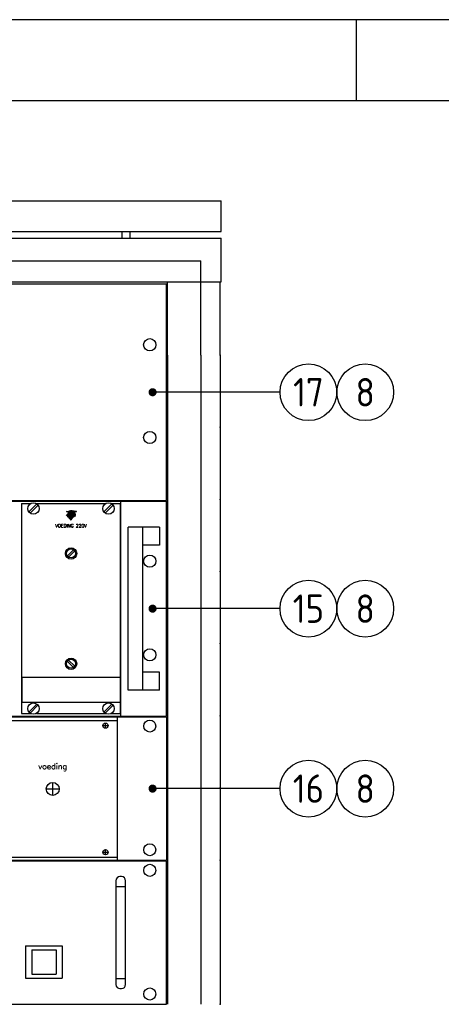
# Model space of a CAD drawing. Extents: x 0 to 599, y 0 to 420.
# Tile 7 of 10: x 170 to 222, y 299 to 420. Entities that reach past the tile are written whole.
import ezdxf
from ezdxf.enums import TextEntityAlignment as Align

# ---------------------------------------------------------------- set-up
doc = ezdxf.new("R2010")
doc.units = 0
doc.header["$MEASUREMENT"] = 0
doc.linetypes.add('HART', pattern=[11.25, 7.5, -1.25, 1.25, -1.25])
doc.layers.get('0').update_dxf_attribs({"linetype": 'CONTINUOUS'})
for name, color, linetype in [('L018', 7, 'CONTINUOUS'), ('L025', 4, 'CONTINUOUS'), ('L035', 2, 'CONTINUOUS'), ('L070', 1, 'CONTINUOUS'), ('T018', 7, 'CONTINUOUS'), ('T025', 4, 'CONTINUOUS'), ('T035', 2, 'CONTINUOUS'), ('T050', 6, 'CONTINUOUS')]:
    doc.layers.add(name, color=color, linetype=linetype)
doc.styles.add('ISO', font='ISO.SHX')
doc.styles.add('ROMAND', font='ROMAND.shx')
doc.styles.get("Standard").update_dxf_attribs({"font": 'SIMPLEX'})

# ---------------------------------------------------------------- blocks, each defined once
blk = doc.blocks.new('RWS-A2')
at = {"layer": 'L025'}
for p, q in [((594, 420), (0, 420)), ((212, 410), (212, 420))]:
    blk.add_line(p, q, dxfattribs=at)
at = {"layer": 'L070'}
blk.add_line((584, 410), (20, 410), dxfattribs=at)
at = {"layer": 'T025', "style": 'ISO'}
for tag, p in [('SCHAAL', (537, 51)), ('DAT', (569, 46)), ('GEC', (537, 41)), ('DAT', (569, 41)), ('GEZ', (537, 36)), ('DAT', (569, 36))]:
    blk.add_attdef(tag, p, '', height=2.5, dxfattribs=at)
for tag, p in [('A', (549, 32.5)), ('B', (559, 32.5)), ('C', (569, 32.5)), ('D', (579, 32.5)), ('A', (549, 27.5)), ('B', (559, 27.5)), ('C', (569, 27.5)), ('D', (579, 27.5)), ('2', (534, 22.5)), ('1', (574, 22.5))]:
    blk.add_attdef(tag, text='', height=2.5, dxfattribs=at).set_placement(p, align=Align.MIDDLE)
blk.add_attdef('*', (588, 26), '', height=2.5, rotation=90, dxfattribs=at)
blk.add_attdef('100', text='', height=2.5, dxfattribs=at).set_placement((560.5, 21), align=Align.RIGHT)
at = {"layer": 'T035', "style": 'ISO'}
for p in [(409, 37.5), (409, 30)]:
    blk.add_attdef('*', p, '', height=3.5, dxfattribs=at)
at = {"layer": 'T035'}
blk.add_attdef('*', (532.5, 12.5), '', height=3.5, dxfattribs=at)
at = {"layer": 'T050', "style": 'ISO'}
for tag, p in [('*', (409, 45)), ('95.001', (541.5, 12.5)), ('00003', (565, 12.5))]:
    blk.add_attdef(tag, p, '', height=5, dxfattribs=at)
blk = doc.blocks.new('*X9')
at = {"color": 0}
for p, q in [((119.3, 17.4), (119.6, 17.7)), ((119.4, 17.3), (120, 17.9)), ((119.5, 22.2), (119.5, 22.2)), ((119.5, 17.1), (120.6, 18.3)), ((119.5, 17.2), (120.4, 18.1)), ((119.6, 22.2), (119.6, 22.2)), ((119.6, 17.1), (120.9, 18.4)), ((119.7, 22.1), (119.8, 22.2)), ((119.7, 16.9), (121.4, 18.6)), ((119.7, 17), (121.2, 18.5)), ((119.8, 22.1), (119.9, 22.2)), ((119.8, 16.9), (121.6, 18.7)), ((119.9, 22), (120.1, 22.2)), ((119.9, 16.7), (121.9, 18.7)), ((119.9, 16.8), (121.8, 18.7)), ((120, 22), (120.2, 22.2)), ((120, 16.6), (121.5, 18.1)), ((120.1, 22), (120.4, 22.2)), ((120.1, 16.6), (121.5, 17.9)), ((120.2, 21.9), (120.5, 22.2)), ((120.2, 16.4), (121.7, 17.9)), ((120.2, 16.5), (121.6, 17.9)), ((120.3, 21.9), (120.7, 22.2)), ((120.3, 16.3), (121.9, 18)), ((120.4, 21.8), (120.8, 22.3)), ((120.4, 16.3), (121.4, 17.3)), ((120.4, 16.2), (121.4, 17.2)), ((120.5, 21.8), (121, 22.3)), ((120.5, 16.1), (121.5, 17.1)), ((120.6, 21.8), (121.1, 22.3)), ((120.6, 16), (121.8, 17.1)), ((120.6, 16.1), (121.6, 17.1)), ((120.7, 21.7), (121.2, 22.2)), ((120.7, 15.9), (121.9, 17.1)), ((120.8, 21.7), (121.3, 22.2)), ((120.8, 15.8), (121.4, 16.5)), ((120.8, 15.8), (121.4, 16.3)), ((120.9, 21.6), (121.4, 22.2)), ((120.9, 15.7), (121.4, 16.2)), ((121, 21.6), (121.5, 22.1)), ((121, 15.5), (121.7, 16.2)), ((121, 15.6), (121.6, 16.2)), ((121.1, 21.6), (121.7, 22.1)), ((121.1, 15.5), (121.9, 16.2)), ((121.2, 21.5), (121.8, 22.1)), ((121.2, 15.4), (122, 16.3)), ((121.3, 21.5), (121.9, 22)), ((121.3, 15.3), (122.4, 16.3)), ((121.3, 15.3), (122.2, 16.3)), ((121.4, 21.4), (122, 22)), ((121.4, 17.4), (122.1, 18)), ((121.4, 16.5), (122.1, 17.2)), ((121.4, 15.2), (122.5, 16.3)), ((121.5, 21.4), (122.1, 22)), ((121.5, 19.6), (121.9, 19.9)), ((121.5, 19.7), (121.7, 19.9)), ((121.5, 18.8), (122, 19.3)), ((121.5, 19), (121.9, 19.3)), ((121.5, 19.1), (121.7, 19.3)), ((121.5, 19.3), (121.6, 19.3)), ((121.5, 18.1), (122.1, 18.7)), ((121.5, 15), (122.9, 16.4)), ((121.5, 15.1), (122.7, 16.4)), ((121.6, 21.3), (122.2, 21.9)), ((121.6, 19.5), (122.1, 19.9)), ((121.6, 19.9), (121.6, 19.9)), ((121.6, 17.4), (122.2, 18)), ((121.6, 16.5), (122.3, 17.2)), ((121.6, 15), (123.1, 16.5)), ((121.7, 21.3), (122.3, 21.9)), ((121.7, 19.5), (122.2, 20)), ((121.7, 18.9), (122.2, 19.4)), ((121.7, 18.2), (122.2, 18.7)), ((121.7, 17.4), (122.4, 18)), ((121.7, 16.5), (122.4, 17.2)), ((121.7, 14.8), (123.5, 16.6)), ((121.7, 14.9), (123.3, 16.5)), ((121.8, 21.3), (122.4, 21.8)), ((121.8, 18.9), (122.4, 19.4)), ((121.8, 18.2), (122.4, 18.8)), ((121.8, 14.7), (123.7, 16.6)), ((121.9, 21.2), (122.5, 21.8)), ((121.9, 19.5), (122.4, 20)), ((121.9, 17.4), (122.6, 18.1)), ((121.9, 16.5), (122.6, 17.2)), ((121.9, 14.6), (124.2, 16.8)), ((121.9, 14.7), (123.9, 16.7)), ((122, 21.2), (122.6, 21.8)), ((122, 18.9), (122.5, 19.4)), ((122, 18.2), (122.6, 18.8)), ((122, 16.5), (122.8, 17.3)), ((122, 14.5), (124.4, 17)), ((122.1, 21.1), (122.7, 21.7)), ((122.1, 19.5), (122.6, 20)), ((122.1, 18.9), (122.7, 19.5)), ((122.1, 17.4), (122.7, 18.1)), ((122.1, 14.4), (125, 17.3)), ((122.1, 14.5), (124.7, 17.1)), ((122.2, 21.1), (122.8, 21.7)), ((122.2, 19.6), (122.8, 20.1)), ((122.2, 18.2), (122.8, 18.8)), ((122.2, 17.4), (122.9, 18.1)), ((122.2, 14.3), (125.4, 17.5)), ((122.2, 16.5), (123, 17.3)), ((122.3, 21.1), (122.9, 21.7)), ((122.3, 18.9), (122.9, 19.6)), ((122.3, 18.2), (123, 18.9)), ((122.3, 14.2), (126.3, 18.1)), ((122.3, 14.2), (125.8, 17.7)), ((122.4, 21), (123, 21.6)), ((122.4, 19.6), (123, 20.2)), ((122.4, 14.1), (126.6, 18.3)), ((122.4, 17.5), (123.1, 18.2)), ((122.4, 16.6), (123.2, 17.4)), ((122.5, 21), (123.1, 21.6)), ((122.5, 19), (123.2, 19.6)), ((122.5, 18.3), (123.2, 19)), ((122.5, 14), (126.8, 18.4)), ((122.5, 16.6), (123.4, 17.5)), ((122.6, 20.9), (123.3, 21.6)), ((122.6, 19.7), (123.2, 20.3)), ((122.6, 13.9), (127.3, 18.6)), ((122.6, 13.9), (127.1, 18.5)), ((122.6, 17.5), (123.4, 18.3)), ((122.7, 20.9), (123.4, 21.5)), ((122.7, 19), (123.4, 19.7)), ((122.7, 18.3), (123.4, 19.1)), ((122.7, 13.8), (127.5, 18.6)), ((122.7, 16.7), (123.6, 17.5)), ((122.8, 20.9), (123.5, 21.5)), ((122.8, 19.8), (123.5, 20.4)), ((122.8, 13.7), (127.7, 18.7)), ((122.8, 17.6), (123.6, 18.4)), ((122.8, 13.6), (127.4, 18.2)), ((122.9, 20.8), (123.6, 21.5)), ((122.9, 19.1), (123.7, 19.9)), ((122.9, 18.4), (123.7, 19.2)), ((122.9, 13.6), (127.5, 18.2)), ((122.9, 16.7), (123.8, 17.6)), ((123, 20.8), (123.7, 21.4)), ((123, 17.6), (123.8, 18.5)), ((123, 13.5), (127.6, 18.1)), ((123, 13.4), (127.7, 18.1)), ((123.1, 20.7), (123.8, 21.4)), ((123.1, 19.9), (124.4, 21.2)), ((123.1, 18.5), (124, 19.3)), ((123.1, 13.4), (127.8, 18.1)), ((123.1, 16.8), (124.1, 17.7)), ((123.2, 20.7), (123.9, 21.4)), ((123.2, 19.2), (124, 20)), ((123.2, 17.7), (124.1, 18.6)), ((123.2, 13.3), (127.9, 18)), ((123.2, 13.2), (128, 18)), ((123.3, 20.7), (124, 21.3)), ((123.3, 16.8), (124.4, 17.9)), ((123.3, 13.1), (128.1, 17.9)), ((123.4, 20.6), (124.1, 21.3)), ((123.4, 20), (124.5, 21.2)), ((123.4, 19.3), (125.1, 21)), ((123.4, 18.6), (124.3, 19.5)), ((123.4, 17.8), (124.4, 18.8)), ((123.4, 13.1), (128.2, 17.9)), ((123.4, 13), (128.3, 17.8)), ((123.5, 20.6), (124.2, 21.3)), ((123.5, 12.9), (128.4, 17.8)), ((123.6, 20.5), (124.3, 21.2)), ((123.6, 16.9), (124.7, 18)), ((123.6, 12.8), (128.5, 17.7)), ((123.6, 12.8), (128.6, 17.7)), ((123.7, 20.2), (124.6, 21.1)), ((123.7, 19.5), (125.2, 20.9)), ((123.7, 18.7), (124.7, 19.7)), ((123.7, 17.9), (124.8, 19)), ((123.7, 12.7), (128.7, 17.7)), ((123.8, 17.1), (125, 18.2)), ((123.8, 12.6), (128.8, 17.6)), ((123.9, 12.6), (128.9, 17.6)), ((123.9, 12.5), (129, 17.5)), ((124, 20.4), (124.7, 21.1)), ((124, 18.9), (125.8, 20.7)), ((124, 18), (125.2, 19.3)), ((124, 12.4), (129.1, 17.5)), ((124.1, 20.3), (124.9, 21)), ((124.1, 19.7), (125.3, 20.9)), ((124.1, 17.2), (125.5, 18.5)), ((124.1, 12.3), (129.2, 17.4)), ((124.1, 12.3), (129.3, 17.4)), ((124.2, 20.3), (125, 21)), ((124.2, 12.2), (129.4, 17.3)), ((124.3, 18.2), (125.6, 19.5)), ((124.3, 12.1), (129.4, 17.3)), ((124.3, 12), (129.5, 17.3)), ((124.4, 19.1), (125.9, 20.7)), ((124.4, 12), (129.6, 17.2)), ((124.5, 17.4), (125.9, 18.8)), ((124.5, 11.9), (125.4, 12.8)), ((124.5, 11.8), (125, 12.2)), ((124.6, 20.1), (125.4, 20.9)), ((124.7, 20.1), (125.5, 20.8)), ((124.7, 18.5), (126.7, 20.5)), ((124.8, 20), (125.6, 20.8)), ((124.8, 19.5), (126, 20.7)), ((124.8, 17.6), (126.2, 19)), ((124.9, 20), (125.7, 20.8)), ((125.2, 18.9), (126.8, 20.4)), ((125.3, 19.8), (126.1, 20.6)), ((125.3, 17.9), (126.4, 19.1)), ((125.4, 19.8), (126.2, 20.6)), ((125.5, 19.8), (126.3, 20.6)), ((125.6, 19.7), (126.5, 20.5)), ((125.7, 19.7), (126.6, 20.5)), ((125.8, 19.3), (126.9, 20.4)), ((126, 18.5), (126.7, 19.2)), ((126.1, 19.5), (127, 20.4)), ((126.3, 18.7), (126.9, 19.3)), ((126.4, 19.6), (127.1, 20.3)), ((126.6, 19.7), (127.2, 20.3)), ((126.6, 18.9), (127.1, 19.3)), ((126.8, 19.7), (127.3, 20.2)), ((126.9, 19), (127.3, 19.4)), ((127, 19.8), (127.4, 20.2)), ((127.1, 19.1), (127.5, 19.4)), ((127.2, 19.8), (127.5, 20.2)), ((127.3, 19.9), (127.6, 20.1)), ((127.3, 19.1), (127.6, 19.5)), ((127.4, 18.3), (127.9, 18.7)), ((127.5, 19.9), (127.7, 20.1)), ((127.5, 19.2), (127.8, 19.5)), ((127.6, 15.1), (129.7, 17.2)), ((127.7, 19.9), (127.9, 20.1)), ((127.7, 19.2), (128, 19.5)), ((127.7, 18.3), (128.1, 18.8)), ((127.8, 19.9), (128, 20.1)), ((127.9, 19.3), (128.1, 19.5)), ((127.9, 18.4), (128.3, 18.8)), ((128, 19.9), (128.2, 20.1)), ((128, 19.3), (128.3, 19.5)), ((128.1, 20), (128.3, 20.1)), ((128.1, 18.5), (128.4, 18.8)), ((128.2, 19.3), (128.4, 19.5)), ((128.2, 15.5), (129.8, 17.1)), ((128.3, 20), (128.4, 20.1)), ((128.3, 18.5), (128.6, 18.9)), ((128.4, 20), (128.6, 20.1)), ((128.4, 19.3), (128.6, 19.5)), ((128.4, 18.6), (128.8, 18.9)), ((128.5, 19.3), (128.7, 19.5)), ((128.6, 20), (128.7, 20.1)), ((128.6, 18.6), (128.9, 18.9)), ((128.6, 15.8), (129.9, 17.1)), ((128.7, 19.9), (128.8, 20.1)), ((128.7, 19.4), (128.9, 19.5)), ((128.8, 19.9), (128.9, 20)), ((128.8, 19.4), (129, 19.5)), ((128.8, 18.6), (129.1, 18.9)), ((129, 19.9), (129, 19.9)), ((129, 19.4), (129.1, 19.5)), ((129, 18.7), (129.2, 18.9)), ((129, 16), (130, 17)), ((129.1, 19.4), (129.3, 19.5)), ((129.1, 18.7), (129.4, 18.9)), ((129.2, 19.4), (129.4, 19.5)), ((129.3, 18.7), (129.5, 18.9)), ((129.3, 16.2), (130.1, 17)), ((129.4, 19.3), (129.5, 19.5)), ((129.4, 18.7), (129.6, 18.9)), ((129.5, 19.3), (129.6, 19.5)), ((129.6, 19.3), (129.7, 19.4)), ((129.6, 18.7), (129.8, 18.9)), ((129.6, 16.4), (130.2, 16.9)), ((129.7, 18.7), (129.9, 18.9)), ((129.8, 19.3), (129.8, 19.3)), ((129.9, 18.7), (130, 18.9)), ((129.9, 16.5), (130.3, 16.9)), ((130, 18.7), (130.2, 18.9)), ((130.2, 18.7), (130.3, 18.9)), ((130.2, 16.6), (130.4, 16.9)), ((130.3, 18.7), (130.4, 18.8)), ((130.4, 18.7), (130.5, 18.8)), ((130.5, 18.7), (130.6, 18.7)), ((130.5, 16.8), (130.5, 16.8)), ((130.7, 18.7), (130.7, 18.7)), ((124.6, 11.8), (124.7, 11.8))]:
    blk.add_line(p, q, dxfattribs=at)
blk = doc.blocks.new('*X10')
at = {"color": 0}
for p, q in [((122.4, 22.4), (122.4, 22.5)), ((122.5, 22.4), (122.6, 22.5)), ((122.6, 22.3), (122.8, 22.5)), ((122.7, 22.3), (123, 22.6)), ((122.8, 22.3), (123.1, 22.6)), ((122.9, 22.2), (123.3, 22.6)), ((123, 22.2), (123.5, 22.6)), ((123.2, 22.2), (123.6, 22.6)), ((123.3, 22.2), (123.7, 22.6)), ((123.4, 22.1), (123.8, 22.6)), ((123.5, 22.1), (123.9, 22.5)), ((123.6, 22.1), (124, 22.5)), ((123.7, 22), (124.2, 22.5)), ((123.8, 22), (124.3, 22.5)), ((123.9, 22), (124.4, 22.4)), ((124, 21.9), (124.5, 22.4)), ((124.2, 21.9), (124.6, 22.4)), ((124.3, 21.9), (124.7, 22.3)), ((124.4, 21.8), (124.9, 22.3)), ((124.5, 21.8), (125, 22.3)), ((124.6, 21.8), (125.1, 22.3)), ((124.7, 21.8), (125.2, 22.2)), ((124.8, 21.7), (125.3, 22.2)), ((124.9, 21.7), (125.4, 22.2)), ((125, 21.7), (125.5, 22.2)), ((125.2, 21.6), (125.7, 22.1)), ((125.3, 21.6), (125.8, 22.1)), ((125.4, 21.6), (125.9, 22.1)), ((125.5, 21.5), (126, 22.1)), ((125.6, 21.5), (126.1, 22)), ((125.7, 21.5), (126.2, 22)), ((125.8, 21.5), (126.3, 22)), ((125.9, 21.4), (126.5, 22)), ((126, 21.4), (126.6, 21.9)), ((126.2, 21.4), (126.7, 21.9)), ((126.3, 21.3), (126.8, 21.9)), ((126.4, 21.3), (126.9, 21.8)), ((126.5, 21.3), (127, 21.8)), ((126.6, 21.2), (127.2, 21.8)), ((126.7, 21.2), (127.3, 21.8)), ((126.8, 21.2), (127.4, 21.7)), ((126.9, 21.1), (127.5, 21.7)), ((127, 21.1), (127.6, 21.7)), ((127.1, 21.1), (127.7, 21.7)), ((127.3, 21.1), (127.8, 21.6)), ((127.4, 21), (128, 21.6)), ((127.5, 21), (128.1, 21.6)), ((127.6, 21), (128.2, 21.6)), ((127.7, 20.9), (128.3, 21.5)), ((127.8, 20.9), (128.4, 21.5)), ((127.9, 20.9), (128.5, 21.5)), ((128, 20.8), (128.7, 21.5)), ((128.1, 20.8), (128.8, 21.4)), ((128.3, 20.8), (128.9, 21.4)), ((128.4, 20.7), (129, 21.4)), ((128.5, 20.7), (129.1, 21.3)), ((128.6, 20.7), (129.2, 21.3)), ((128.7, 20.7), (129.3, 21.3)), ((128.8, 20.6), (129.5, 21.3)), ((128.9, 20.6), (129.6, 21.2)), ((129, 20.6), (129.7, 21.2)), ((129.2, 20.6), (129.8, 21.2)), ((129.5, 20.8), (129.9, 21.2)), ((129.8, 20.9), (130, 21.1)), ((130.1, 21.1), (130.1, 21.1))]:
    blk.add_line(p, q, dxfattribs=at)
blk = doc.blocks.new('*X11')
at = {"color": 0}
for p, q in [((124.5, 22.9), (124.6, 23)), ((124.6, 22.9), (124.8, 23.1)), ((124.7, 22.9), (125.1, 23.2)), ((124.8, 22.9), (125.2, 23.3)), ((124.9, 22.8), (125.4, 23.2)), ((125.1, 22.8), (125.5, 23.2)), ((125.2, 22.8), (125.6, 23.2)), ((125.3, 22.8), (125.7, 23.2)), ((125.4, 22.7), (125.8, 23.2)), ((125.5, 22.7), (126, 23.2)), ((125.7, 22.7), (126.1, 23.1)), ((125.8, 22.7), (126.2, 23.1)), ((125.9, 22.7), (126.3, 23.1)), ((126, 22.6), (126.5, 23.1)), ((126.1, 22.6), (126.6, 23.1)), ((126.3, 22.6), (126.7, 23)), ((126.4, 22.6), (126.8, 23)), ((126.5, 22.5), (127, 23)), ((126.6, 22.5), (127.1, 23)), ((126.7, 22.5), (127.2, 23)), ((126.8, 22.5), (127.3, 23)), ((127, 22.5), (127.4, 22.9)), ((127.1, 22.4), (127.6, 22.9)), ((127.2, 22.4), (127.7, 22.9)), ((127.3, 22.4), (127.8, 22.9)), ((127.4, 22.4), (127.9, 22.9)), ((127.6, 22.3), (128.1, 22.8)), ((127.7, 22.3), (128.2, 22.8)), ((127.8, 22.3), (128.3, 22.8)), ((127.9, 22.3), (128.4, 22.8)), ((128, 22.3), (128.6, 22.8)), ((128.2, 22.2), (128.7, 22.7)), ((128.3, 22.2), (128.8, 22.7)), ((128.4, 22.2), (128.9, 22.7)), ((128.5, 22.2), (129, 22.7)), ((128.6, 22.1), (129.2, 22.7)), ((128.8, 22.1), (129.3, 22.7)), ((128.9, 22.1), (129.4, 22.6)), ((129, 22.1), (129.5, 22.6)), ((129.1, 22.1), (129.7, 22.6)), ((129.2, 22), (129.8, 22.6)), ((129.3, 22), (129.9, 22.6)), ((129.5, 22), (130, 22.5)), ((129.6, 22), (130.1, 22.5)), ((129.7, 21.9), (130.3, 22.5)), ((129.8, 21.9), (130.4, 22.5)), ((129.9, 21.9), (130.5, 22.5)), ((130.1, 21.9), (130.6, 22.5)), ((130.2, 21.9), (130.8, 22.4)), ((130.3, 21.8), (130.9, 22.4)), ((130.4, 21.8), (131, 22.4)), ((130.5, 21.8), (131.1, 22.4)), ((130.7, 21.8), (131.3, 22.4)), ((130.8, 21.7), (131.4, 22.3)), ((130.9, 21.7), (131.5, 22.3)), ((131, 21.7), (131.6, 22.3)), ((131.5, 22), (131.7, 22.3))]:
    blk.add_line(p, q, dxfattribs=at)

msp = doc.modelspace()

# ---------------------------------------------------------------- linework, layer by layer
at = {"layer": 'L018'}
for p, q in [((202.56, 374.09), (186.61, 374.09)), ((182.93, 334.18), (182.93, 360.67)), ((170.68, 360.36), (170.68, 334.49)), ((170.68, 360.36), (171.8, 360.36)), ((172.59, 360.32), (171.6, 359.33)), ((171.74, 359.19), (172.73, 360.17)), ((172.15, 360.36), (172.18, 360.36)), ((172.53, 360.36), (181.05, 360.36)), ((181.84, 360.32), (180.85, 359.33)), ((180.99, 359.19), (181.98, 360.17)), ((181.4, 360.36), (181.43, 360.36)), ((181.78, 360.36), (182.91, 360.36)), ((182.91, 334.49), (182.91, 360.36)), ((183.83, 337.37), (183.83, 357.48)), ((187.69, 357.48), (183.83, 357.48)), ((185.64, 337.37), (185.64, 357.48)), ((187.69, 357.48), (187.69, 355.26)), ((176.34, 353.9), (177.11, 354.67)), ((176.49, 353.76), (177.26, 354.53)), ((187.69, 355.26), (185.64, 355.26)), ((202.56, 347.42), (186.61, 347.42)), ((176.49, 341.09), (177.26, 340.32)), ((176.34, 340.95), (177.11, 340.18)), ((182.87, 338.92), (170.73, 338.92)), ((170.73, 338.92), (170.73, 335.9)), ((182.87, 338.92), (182.87, 335.9)), ((187.69, 339.58), (185.64, 339.58)), ((187.69, 337.37), (187.69, 339.58)), ((187.69, 337.37), (183.83, 337.37)), ((170.73, 335.9), (182.87, 335.9)), ((171.59, 334.67), (172.58, 335.66)), ((172.72, 335.52), (171.74, 334.53)), ((180.84, 334.67), (181.83, 335.66)), ((181.97, 335.52), (180.99, 334.53)), ((170.68, 334.49), (171.79, 334.49)), ((172.54, 334.49), (181.05, 334.49)), ((181.77, 334.49), (182.91, 334.49)), ((182.54, 316.4), (182.54, 334.09)), ((182.92, 334.49), (182.92, 334.49)), ((182.92, 334.49), (182.92, 334.49)), ((182.92, 334.49), (182.92, 334.49)), ((97.24, 333.62), (182.54, 333.62)), ((202.56, 325.24), (186.61, 325.24)), ((97.24, 316.78), (182.54, 316.78)), ((183.02, 314.39), (182.83, 314.39)), ((182.33, 313.89), (182.33, 301.09)), ((183.52, 313.14), (182.33, 313.14)), ((183.52, 301.09), (183.52, 313.89)), ((182.33, 301.84), (183.52, 301.84)), ((183.25, 300.92), (183.25, 300.92)), ((182.83, 300.59), (183.02, 300.59))]:
    msp.add_line(p, q, dxfattribs=at)
at = {"layer": 'L018', "linetype": 'HART'}
for p, q in [((180.72, 333), (181.36, 333)), ((181.04, 332.68), (181.04, 333.32)), ((173.74, 325.2), (175.34, 325.2)), ((174.54, 324.4), (174.54, 326)), ((180.72, 317.4), (181.36, 317.4)), ((181.04, 317.08), (181.04, 317.72))]:
    msp.add_line(p, q, dxfattribs=at)
at = {"layer": 'L018', "const_width": 0.5}
for points in [[(187.1, 374.09, -1), (186.6, 374.09, -1)], [(187.1, 347.42, -1), (186.6, 347.42, -1)], [(187.1, 325.24, -1), (186.6, 325.24, -1)]]:
    msp.add_lwpolyline(points, format="xyb", close=True, dxfattribs=at)
at = {"layer": 'L018'}
for points in [[(177.2, 359.17, 0.096785), (177.01, 359.17, 0.112197), (176.84, 359.09, -0.053563), (176.69, 358.99, -0.118977), (176.44, 358.92), (176.43, 358.89, 0.119963), (176.75, 358.98, 0.023106), (176.82, 359.02, -0.122288), (177.05, 359.13, -0.085653), (177.26, 359.13), (177.28, 359.11, 0.099961), (177.05, 359.1, 0.132183), (176.85, 359, -0.038085), (176.73, 358.92, -0.13681), (176.43, 358.83), (176.43, 358.8, 0.080811), (176.66, 358.85, 0.058894), (176.87, 358.96, -0.082225), (177.01, 359.03, -0.092855), (177.26, 359.08, -0.043537), (177.35, 359.07), (177.37, 359.05, 0.043537), (177.28, 359.06, 0.092855), (177.03, 359.01), (177.35, 358.86, 0.150009), (176.76, 358.35), (176.22, 358.93, -0.041294), (176.35, 359, -0.010407), (176.44, 359.05, 0.132383), (176.72, 359.13, 0.030321), (176.8, 359.18), (176.76, 359.2, -0.113038), (176.52, 359.08, -0.024913), (176.44, 359.07), (176.44, 359.12, 0.112751), (176.66, 359.17, 0.032243), (176.73, 359.21), (176.69, 359.22, -0.04183), (176.61, 359.17, -0.111744), (176.45, 359.13), (176.45, 359.17, 0.127331), (176.66, 359.24), (176.24, 359.41, 0.026013), (176.4, 359.41), (177.07, 359.2, -0.052836), (177.18, 359.19)], [(176.73, 359.06), (176.8, 359.1, -0.043255), (176.88, 359.15), (176.82, 359.17, -0.05292), (176.67, 359.06, -0.124489), (176.44, 359), (176.44, 358.98, 0.129366)], [(176.52, 359.43), (177.2, 359.24, 0.030795), (177.31, 359.3), (176.63, 359.45, -0.019263)], [(176.81, 359.51), (177.48, 359.41, -0.035988), (177.4, 359.35), (176.73, 359.48, 0.037759)]]:
    msp.add_lwpolyline(points, format="xyb", close=True, dxfattribs=at)
for centre, radius in [((206.06, 374.09), 3.5), ((213.06, 374.09), 3.5), ((172.16, 359.75), 0.704), ((181.42, 359.75), 0.704), ((176.8, 354.22), 0.704), ((176.8, 354.22), 0.553), ((206.06, 347.42), 3.5), ((213.06, 347.42), 3.5), ((176.8, 340.63), 0.704), ((176.8, 340.63), 0.553), ((172.16, 335.1), 0.704), ((181.41, 335.1), 0.704), ((206.06, 325.24), 3.5), ((213.06, 325.24), 3.5)]:
    msp.add_circle(centre, radius, dxfattribs=at)
for centre, start, end in [((182.83, 313.89), 90, 180), ((183.02, 313.89), 0, 90), ((182.83, 301.09), 180, 270), ((183.02, 301.09), 270, 0)]:
    msp.add_arc(centre, 0.5, start, end, dxfattribs=at)
at = {"layer": 'L025'}
for p, q in [((183.1, 393.09), (183.1, 393.89)), ((184.1, 393.09), (184.1, 393.89))]:
    msp.add_line(p, q, dxfattribs=at)
at = {"layer": 'L025', "linetype": 'Continuous'}
for centre, radius in [((181.04, 333), 0.32), ((174.54, 325.2), 0.8), ((181.04, 317.4), 0.32)]:
    msp.add_circle(centre, radius, dxfattribs=at)
at = {"layer": 'L035', "linetype": 'Continuous'}
for p, q in [((84.7, 397.69), (195.3, 397.69)), ((84.7, 393.89), (195.3, 393.89)), ((91.42, 387.43), (188.58, 387.43)), ((188.58, 360.76), (188.58, 387.43)), ((91.42, 360.76), (188.58, 360.76)), ((91.42, 360.67), (188.58, 360.67)), ((188.58, 334.18), (188.58, 360.67)), ((91.42, 334.18), (188.58, 334.18)), ((91.42, 334.09), (188.58, 334.09)), ((91.42, 298.69), (188.58, 298.69))]:
    msp.add_line(p, q, dxfattribs=at)
at = {"layer": 'L035'}
for p, q in [((195.3, 393.89), (195.3, 397.69)), ((188.58, 334.09), (188.58, 316.4)), ((188.58, 316.4), (91.42, 316.4)), ((188.58, 316.31), (91.42, 316.31)), ((188.58, 298.69), (188.58, 316.31)), ((171.2, 305.87), (175.7, 305.87)), ((171.2, 305.87), (171.2, 301.87)), ((175.7, 305.87), (175.7, 301.87)), ((171.95, 305.37), (171.95, 302.37)), ((171.95, 305.37), (174.95, 305.37)), ((174.95, 305.37), (174.95, 302.37)), ((171.95, 302.37), (174.95, 302.37)), ((171.2, 301.87), (175.7, 301.87))]:
    msp.add_line(p, q, dxfattribs=at)
at = {"layer": 'L035', "linetype": 'Continuous'}
for points in [[(140, 393.09), (195.3, 393.09)], [(195.3, 387.69), (195.3, 393.09)], [(140, 390.29), (192.8, 390.29)], [(192.8, 387.69), (192.8, 390.29)], [(140, 387.69), (195.3, 387.69)], [(188.7, 378.67), (188.7, 387.69)], [(192.8, 378.67), (192.8, 387.69)], [(195.2, 378.67), (195.2, 387.69)], [(188.7, 378.67), (188.7, 369.78)], [(192.8, 378.67), (192.8, 369.78)], [(195.2, 378.67), (195.2, 369.78)], [(188.7, 369.78), (188.7, 360.89)], [(192.8, 369.78), (192.8, 360.89)], [(195.2, 369.78), (195.2, 360.89)], [(188.7, 360.89), (188.7, 352)], [(192.8, 360.89), (192.8, 352)], [(195.2, 360.89), (195.2, 352)], [(188.7, 352), (188.7, 343.11)], [(192.8, 352), (192.8, 343.11)], [(195.2, 352), (195.2, 343.11)], [(188.7, 343.11), (188.7, 334.22)], [(192.8, 343.11), (192.8, 334.22)], [(195.2, 343.11), (195.2, 334.22)], [(188.7, 334.22), (188.7, 325.33)], [(192.8, 334.22), (192.8, 325.33)], [(195.2, 334.22), (195.2, 325.33)], [(188.7, 325.33), (188.7, 316.44)], [(192.8, 325.33), (192.8, 316.44)], [(195.2, 325.33), (195.2, 316.44)], [(188.7, 316.44), (188.7, 307.55)], [(192.8, 316.44), (192.8, 307.55)], [(195.2, 316.44), (195.2, 307.55)], [(188.7, 307.55), (188.7, 298.66)], [(192.8, 307.55), (192.8, 298.66)], [(195.2, 307.55), (195.2, 298.66)]]:
    msp.add_lwpolyline(points, dxfattribs=at)
for centre, radius in [((186.5, 379.94), 0.751), ((186.5, 368.51), 0.751), ((186.5, 353.27), 0.751), ((186.5, 341.73), 0.751), ((186.5, 332.95), 0.744), ((186.5, 317.71), 0.744), ((186.5, 315.17), 0.744), ((186.5, 299.93), 0.744)]:
    msp.add_circle(centre, radius, dxfattribs=at)
for p in [(195.2, 378.67), (195.2, 369.78), (195.2, 360.89), (195.2, 352), (195.2, 343.11), (195.2, 334.22), (195.2, 325.33), (195.2, 316.44), (195.2, 298.66)]:
    msp.add_point(p, dxfattribs=at)

# ---------------------------------------------------------------- block references
msp.add_blockref('RWS-A2', (0, 0))
at = {"layer": 'L018', "xscale": 0.1006273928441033, "yscale": 0.1006273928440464, "zscale": 0.100627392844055}
for name in ['*X9', '*X10', '*X11']:
    msp.add_blockref(name, (164.22, 357.17), dxfattribs=at)

# ---------------------------------------------------------------- texts
at = {"layer": 'L018', "style": 'ROMAND'}
msp.add_text('VOEDING 220V', height=0.4025, dxfattribs=at).set_placement((176.8, 357.44), align=Align.CENTER)
at = {"layer": 'T018', "style": 'ROMAND'}
msp.add_text('voeding', height=0.703, dxfattribs=at).set_placement((174.54, 327.88), align=Align.MIDDLE)
at = {"layer": 'T035', "style": 'ISO'}
for s, p in [('17', (206.06, 374.09)), ('8', (213.06, 374.09)), ('15', (206.06, 347.42)), ('8', (213.06, 347.42)), ('16', (206.06, 325.24)), ('8', (213.06, 325.24))]:
    msp.add_text(s, height=3.5, dxfattribs=at).set_placement(p, align=Align.MIDDLE)

doc.saveas('drawing.dxf')
